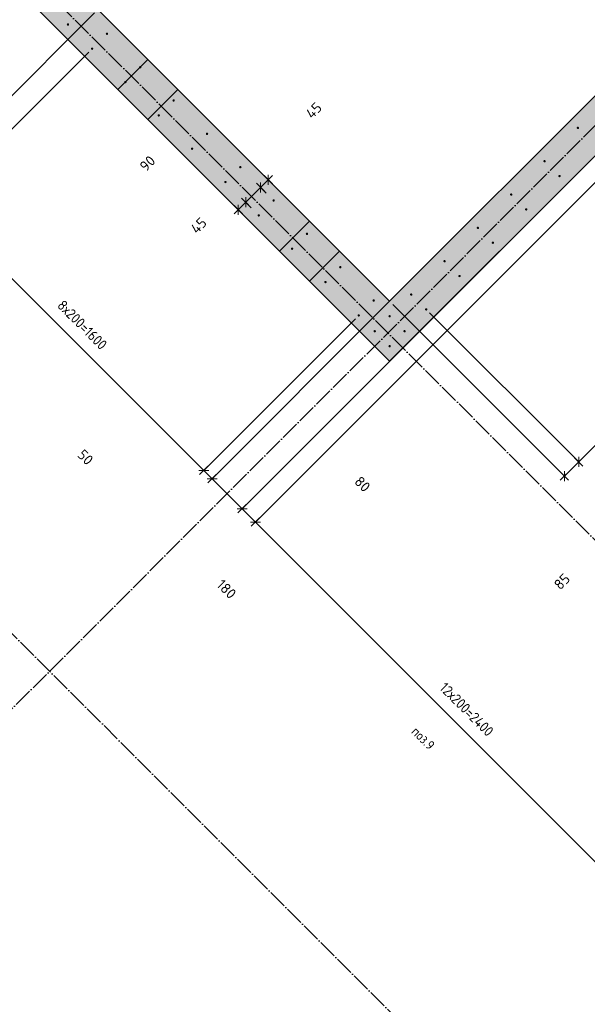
# Model space of a CAD drawing. Header units: millimetres. Extents: x -2995 to 60896, y -2809 to 57831.
# Tile 13 of 169: x 11060 to 13469, y 8834 to 13011. Entities that reach past the tile are written whole.
import ezdxf

# ---------------------------------------------------------------- set-up
doc = ezdxf.new("R2010")
doc.units = ezdxf.units.MM
doc.header["$PDMODE"] = 65
for name, pattern in [('______11', [100, 80, -10, 0, -10]), ('______5', [220, 160, -20, 20, -20]), ('________', [0])]:
    doc.linetypes.add(name, pattern=pattern)
for name, color, linetype, lineweight in [('Standard', 7, 'Continuous', 25), ('Арм.стержн. вертикальными 1', 22, 'Continuous', 35), ('Размерная линия_ общее', 7, 'Continuous', 13)]:
    doc.layers.add(name, color=color, linetype=linetype, lineweight=lineweight)
doc.layers.add('Осевая линия_ общее', color=7, linetype='______5', lineweight=13, true_color=0xa0a0a0)
doc.styles.add('ISOCPEUR', font='ISOCPEUR')
doc.dimstyles.new('DIMSTYLE_12', dxfattribs={"dimtxt": 44, "dimasz": 50, "dimexe": 0, "dimexo": 0, "dimgap": 22, "dimtad": 0, "dimdec": 0, "dimrnd": 5, "dimzin": 12, "dimdsep": 46, "dimtxsty": 'ISOCPEUR', "dimblk1": 'ALL_ML_STRICH', "dimblk2": 'ALL_ML_STRICH', "dimsah": 1, "dimcen": 0, "dimclrd": 7, "dimclre": 256, "dimclrt": 7, "dimadec": 0, "dimazin": 0, "dimtfac": 1, "dimtdec": 0, "dimtix": 1, "dimtmove": 2, "dimatfit": 3, "dimfxl": 0, "dimtvp": 1.2, "dimtzin": 0, "dimlwd": 0, "dimlwe": -3, "dimarcsym": 0})
doc.dimstyles.new('DIMSTYLE_16', dxfattribs={"dimtxt": 44, "dimasz": 50, "dimexe": 0, "dimexo": 0, "dimgap": 22, "dimtad": 0, "dimdec": 0, "dimrnd": 5, "dimzin": 12, "dimdsep": 46, "dimtxsty": 'ISOCPEUR', "dimblk1": 'ALL_ML_STRICH', "dimblk2": 'ALL_ML_STRICH', "dimsah": 1, "dimcen": 0, "dimclrd": 7, "dimclre": 256, "dimclrt": 7, "dimadec": 0, "dimazin": 0, "dimtfac": 1, "dimtdec": 0, "dimtix": 1, "dimtmove": 2, "dimatfit": 3, "dimfxl": 0, "dimtzin": 0, "dimlwd": 0, "dimlwe": -3, "dimarcsym": 0})
doc.dimstyles.new('DIMSTYLE_3', dxfattribs={"dimtxt": 44, "dimasz": 50, "dimexe": 0, "dimexo": 0, "dimgap": 22, "dimtad": 2, "dimdec": 0, "dimrnd": 5, "dimzin": 12, "dimdsep": 46, "dimtxsty": 'ISOCPEUR', "dimblk1": 'ALL_ML_STRICH', "dimblk2": 'ALL_ML_STRICH', "dimsah": 1, "dimcen": 0, "dimclrd": 7, "dimclre": 256, "dimclrt": 7, "dimadec": 0, "dimazin": 0, "dimtfac": 1, "dimtdec": 0, "dimtix": 1, "dimtmove": 2, "dimatfit": 3, "dimfxl": 0, "dimtvp": 1.2, "dimtzin": 0, "dimlwd": 0, "dimlwe": -3, "dimarcsym": 0})
doc.dimstyles.new('DIMSTYLE_5', dxfattribs={"dimtxt": 44, "dimasz": 50, "dimexe": 0, "dimexo": 0, "dimgap": 22, "dimtad": 2, "dimdec": 0, "dimrnd": 5, "dimzin": 12, "dimdsep": 46, "dimtxsty": 'ISOCPEUR', "dimblk1": 'ALL_ML_STRICH', "dimblk2": 'ALL_ML_STRICH', "dimsah": 1, "dimcen": 0, "dimclrd": 7, "dimclre": 256, "dimclrt": 7, "dimadec": 0, "dimazin": 0, "dimtfac": 1, "dimtdec": 0, "dimtix": 1, "dimtmove": 2, "dimatfit": 3, "dimfxl": 0, "dimtzin": 0, "dimlwd": 0, "dimlwe": -3, "dimarcsym": 0})

# ---------------------------------------------------------------- blocks, each defined once
blk = doc.blocks.new('ALL_ML_STRICH')
at = {"color": 0, "linetype": 'ByBlock', "lineweight": -2}
for p, q in [((-1, 0), (0.5, 0)), ((-0.3, -0.3), (0.3, 0.3)), ((0, -0.5), (0, 0.5))]:
    blk.add_line(p, q, dxfattribs=at)
blk = doc.blocks.new('*D23')
at = {"layer": 'DEFPOINTS', "color": 7, "linetype": 'Continuous', "lineweight": 13, "transparency": 33554687}
for p in [(12081.5, 12364.8), (12114.6, 12331.8), (12120.4, 12261.6)]:
    blk.add_point(p, dxfattribs=at)
at = {"layer": 'Размерная линия_ общее', "color": 7, "linetype": 'Continuous', "lineweight": -2, "transparency": 33554687}
blk.add_line((12114.6, 12331.8), (12082.5, 12299.6), dxfattribs=at)
at = {"layer": 'Размерная линия_ общее', "color": 253, "linetype": 'Continuous', "lineweight": -2, "true_color": 0xa0a0a0, "transparency": 33554687}
for p, q in [((12095.7, 12350.7), (12114.6, 12331.8)), ((12106.3, 12275.8), (12082.5, 12299.6))]:
    blk.add_line(p, q, dxfattribs=at)
at = {"layer": 'Размерная линия_ общее', "color": 7, "linetype": 'Continuous', "lineweight": 13, "transparency": 33554687, "xscale": 50, "yscale": 50, "zscale": 50}
for p, rotation in [((12114.6, 12331.8), 44.99999999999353), ((12082.5, 12299.6), 224.9999999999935)]:
    blk.add_blockref('ALL_ML_STRICH', p, dxfattribs=dict(at, rotation=rotation))
at = {"layer": 'Размерная линия_ общее', "color": 7, "linetype": 'Continuous', "lineweight": 13, "transparency": 33554687, "insert": (12308, 12626.1), "char_height": 44, "width": 88, "attachment_point": 5, "rotation": 45, "style": 'ISOCPEUR'}
blk.add_mtext('\\A1;{45}', dxfattribs=at)
blk = doc.blocks.new('*D24')
at = {"layer": 'DEFPOINTS', "color": 7, "linetype": 'Continuous', "lineweight": 13, "transparency": 33554687}
for p in [(12082.5, 12299.6), (12120.4, 12261.6), (12057.1, 12198.3)]:
    blk.add_point(p, dxfattribs=at)
at = {"layer": 'Размерная линия_ общее', "color": 7, "linetype": 'Continuous', "lineweight": -2, "transparency": 33554687}
blk.add_line((12082.5, 12299.6), (12019.2, 12236.3), dxfattribs=at)
at = {"layer": 'Размерная линия_ общее', "color": 253, "linetype": 'Continuous', "lineweight": -2, "true_color": 0xa0a0a0, "transparency": 33554687}
for p, q in [((12106.3, 12275.8), (12082.5, 12299.6)), ((12043, 12212.5), (12019.2, 12236.3))]:
    blk.add_line(p, q, dxfattribs=at)
at = {"layer": 'Размерная линия_ общее', "color": 7, "linetype": 'Continuous', "lineweight": 13, "transparency": 33554687, "xscale": 50, "yscale": 50, "zscale": 50}
for p, rotation in [((12082.5, 12299.6), 44.99999999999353), ((12019.2, 12236.3), 224.9999999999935)]:
    blk.add_blockref('ALL_ML_STRICH', p, dxfattribs=dict(at, rotation=rotation))
at = {"layer": 'Размерная линия_ общее', "color": 7, "linetype": 'Continuous', "lineweight": 13, "transparency": 33554687, "insert": (11602.6, 12401.4), "char_height": 44, "width": 88, "attachment_point": 5, "rotation": 45, "style": 'ISOCPEUR'}
blk.add_mtext('\\A1;{90}', dxfattribs=at)
blk = doc.blocks.new('*D25')
at = {"layer": 'DEFPOINTS', "color": 7, "linetype": 'Continuous', "lineweight": 13, "transparency": 33554687}
for p in [(11954.3, 12237.6), (12019.2, 12236.3), (12057.1, 12198.3)]:
    blk.add_point(p, dxfattribs=at)
at = {"layer": 'Размерная линия_ общее', "color": 253, "linetype": 'Continuous', "lineweight": -2, "true_color": 0xa0a0a0, "transparency": 33554687}
for p, q in [((11968.4, 12223.4), (11987.3, 12204.5)), ((12043, 12212.5), (12019.2, 12236.3))]:
    blk.add_line(p, q, dxfattribs=at)
at = {"layer": 'Размерная линия_ общее', "color": 7, "linetype": 'Continuous', "lineweight": -2, "transparency": 33554687}
blk.add_line((12019.2, 12236.3), (11987.3, 12204.5), dxfattribs=at)
at = {"layer": 'Размерная линия_ общее', "color": 7, "linetype": 'Continuous', "lineweight": 13, "transparency": 33554687, "xscale": 50, "yscale": 50, "zscale": 50}
for p, rotation in [((11987.3, 12204.5), 224.9999999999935), ((12019.2, 12236.3), 44.99999999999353)]:
    blk.add_blockref('ALL_ML_STRICH', p, dxfattribs=dict(at, rotation=rotation))
at = {"layer": 'Размерная линия_ общее', "color": 7, "linetype": 'Continuous', "lineweight": 13, "transparency": 33554687, "insert": (11819.4, 12137.9), "char_height": 44, "width": 88, "attachment_point": 5, "rotation": 45, "style": 'ISOCPEUR'}
blk.add_mtext('\\A1;{45}', dxfattribs=at)
blk = doc.blocks.new('СЛОЖНЫЙ_ОБЪЕКТ_0')
at = {"layer": 'Осевая линия_ общее', "color": 253, "linetype": '______11', "lineweight": -3, "true_color": 0xa0a0a0, "transparency": 33554687}
for p, q in [((3543.2, 2603.2), (20704.7, 19764.7)), ((15387.3, 8917.7), (8924.3, 15380.6)), ((13951.9, 7482.2), (7488.9, 13945.2))]:
    blk.add_line(p, q, dxfattribs=at)
blk = doc.blocks.new('*D556')
at = {"layer": 'DEFPOINTS', "color": 7, "linetype": 'Continuous', "lineweight": 13, "transparency": 33554687}
for p in [(11392.1, 13054.2), (11367.4, 12888.1), (10639, 12301.1)]:
    blk.add_point(p, dxfattribs=at)
at = {"layer": 'Размерная линия_ общее', "color": 253, "linetype": 'Continuous', "lineweight": -2, "true_color": 0xa0a0a0, "transparency": 33554687}
for p, q in [((11378, 13040.1), (10639, 12301.1)), ((11353.2, 12873.9), (10709.7, 12230.4))]:
    blk.add_line(p, q, dxfattribs=at)
at = {"layer": 'Размерная линия_ общее', "color": 7, "linetype": 'Continuous', "lineweight": -2, "transparency": 33554687}
blk.add_line((10639, 12301.1), (10709.7, 12230.4), dxfattribs=at)
at = {"layer": 'Размерная линия_ общее', "color": 7, "linetype": 'Continuous', "lineweight": 13, "transparency": 33554687, "xscale": 50, "yscale": 50, "zscale": 50}
for p, rotation in [((10639, 12301.1), 135.0000278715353), ((10709.7, 12230.4), 315.0000278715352)]:
    blk.add_blockref('ALL_ML_STRICH', p, dxfattribs=dict(at, rotation=rotation))
at = {"layer": 'Размерная линия_ общее', "color": 7, "linetype": 'Continuous', "lineweight": 13, "transparency": 33554687, "insert": (10378.1, 12664), "char_height": 44, "width": 132, "attachment_point": 5, "rotation": 315, "style": 'ISOCPEUR'}
blk.add_mtext('\\A1;{100}', dxfattribs=at)
blk = doc.blocks.new('*D557')
at = {"layer": 'DEFPOINTS', "color": 7, "linetype": 'Continuous', "lineweight": 13, "transparency": 33554687}
for p in [(11367.4, 12888.1), (10709.7, 12230.4), (12498.8, 11756.7)]:
    blk.add_point(p, dxfattribs=at)
at = {"layer": 'Размерная линия_ общее', "color": 253, "linetype": 'Continuous', "lineweight": -2, "true_color": 0xa0a0a0, "transparency": 33554687}
for p, q in [((11353.2, 12873.9), (10709.7, 12230.4)), ((12484.6, 11742.6), (11841.1, 11099))]:
    blk.add_line(p, q, dxfattribs=at)
at = {"layer": 'Размерная линия_ общее', "color": 7, "linetype": 'Continuous', "lineweight": -2, "transparency": 33554687}
blk.add_line((10709.7, 12230.4), (11841.1, 11099), dxfattribs=at)
at = {"layer": 'Размерная линия_ общее', "color": 7, "linetype": 'Continuous', "lineweight": 13, "transparency": 33554687, "xscale": 50, "yscale": 50, "zscale": 50}
for p, rotation in [((10709.7, 12230.4), 135.0000278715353), ((11841.1, 11099), 315.0000278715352)]:
    blk.add_blockref('ALL_ML_STRICH', p, dxfattribs=dict(at, rotation=rotation))
at = {"layer": 'Размерная линия_ общее', "color": 7, "linetype": 'Continuous', "lineweight": 13, "transparency": 33554687, "insert": (11247.1, 11825.9), "char_height": 44, "width": 2.2, "attachment_point": 1, "rotation": 315, "line_spacing_factor": 0.60241, "style": 'ISOCPEUR'}
blk.add_mtext('\\W0.91;8х200=1600', dxfattribs=at)
blk = doc.blocks.new('*D558')
at = {"layer": 'DEFPOINTS', "color": 7, "linetype": 'Continuous', "lineweight": 13, "transparency": 33554687}
for p in [(12629.6, 11816.8), (12498.8, 11756.7), (11841.1, 11099)]:
    blk.add_point(p, dxfattribs=at)
at = {"layer": 'Размерная линия_ общее', "color": 253, "linetype": 'Continuous', "lineweight": -2, "true_color": 0xa0a0a0, "transparency": 33554687}
for p, q in [((12615.4, 11802.7), (11876.4, 11063.6)), ((12484.6, 11742.6), (11841.1, 11099))]:
    blk.add_line(p, q, dxfattribs=at)
at = {"layer": 'Размерная линия_ общее', "color": 7, "linetype": 'Continuous', "lineweight": -2, "transparency": 33554687}
blk.add_line((11841.1, 11099), (11876.4, 11063.6), dxfattribs=at)
at = {"layer": 'Размерная линия_ общее', "color": 7, "linetype": 'Continuous', "lineweight": 13, "transparency": 33554687, "xscale": 50, "yscale": 50, "zscale": 50}
for p, rotation in [((11841.1, 11099), 135.0000278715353), ((11876.4, 11063.6), 315.0000278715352)]:
    blk.add_blockref('ALL_ML_STRICH', p, dxfattribs=dict(at, rotation=rotation))
at = {"layer": 'Размерная линия_ общее', "color": 7, "linetype": 'Continuous', "lineweight": 13, "transparency": 33554687, "insert": (11339.3, 11154.8), "char_height": 44, "width": 88, "attachment_point": 5, "rotation": 315, "style": 'ISOCPEUR'}
blk.add_mtext('\\A1;{50}', dxfattribs=at)
blk = doc.blocks.new('*D559')
at = {"layer": 'DEFPOINTS', "color": 7, "linetype": 'Continuous', "lineweight": 13, "transparency": 33554687}
for p in [(13867, 12799.7), (12629.6, 11816.8), (11876.4, 11063.6)]:
    blk.add_point(p, dxfattribs=at)
at = {"layer": 'Размерная линия_ общее', "color": 253, "linetype": 'Continuous', "lineweight": -2, "true_color": 0xa0a0a0, "transparency": 33554687}
for p, q in [((13852.9, 12785.5), (12003.7, 10936.4)), ((12615.4, 11802.7), (11876.4, 11063.6))]:
    blk.add_line(p, q, dxfattribs=at)
at = {"layer": 'Размерная линия_ общее', "color": 7, "linetype": 'Continuous', "lineweight": -2, "transparency": 33554687}
blk.add_line((11876.4, 11063.6), (12003.7, 10936.4), dxfattribs=at)
at = {"layer": 'Размерная линия_ общее', "color": 7, "linetype": 'Continuous', "lineweight": 13, "transparency": 33554687, "xscale": 50, "yscale": 50, "zscale": 50}
for p, rotation in [((11876.4, 11063.6), 135.0000278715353), ((12003.7, 10936.4), 315.0000278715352)]:
    blk.add_blockref('ALL_ML_STRICH', p, dxfattribs=dict(at, rotation=rotation))
at = {"layer": 'Размерная линия_ общее', "color": 7, "linetype": 'Continuous', "lineweight": 13, "transparency": 33554687, "insert": (11937.7, 10595.6), "char_height": 44, "width": 132, "attachment_point": 5, "rotation": 315, "style": 'ISOCPEUR'}
blk.add_mtext('\\A1;{180}', dxfattribs=at)
blk = doc.blocks.new('*D560')
at = {"layer": 'DEFPOINTS', "color": 7, "linetype": 'Continuous', "lineweight": 13, "transparency": 33554687}
for p in [(13867, 12799.7), (13955.7, 12775.3), (12003.7, 10936.4)]:
    blk.add_point(p, dxfattribs=at)
at = {"layer": 'Размерная линия_ общее', "color": 253, "linetype": 'Continuous', "lineweight": -2, "true_color": 0xa0a0a0, "transparency": 33554687}
for p, q in [((13852.9, 12785.5), (12003.7, 10936.4)), ((13941.6, 12761.1), (12060.3, 10879.8))]:
    blk.add_line(p, q, dxfattribs=at)
at = {"layer": 'Размерная линия_ общее', "color": 7, "linetype": 'Continuous', "lineweight": -2, "transparency": 33554687}
blk.add_line((12003.7, 10936.4), (12060.3, 10879.8), dxfattribs=at)
at = {"layer": 'Размерная линия_ общее', "color": 7, "linetype": 'Continuous', "lineweight": 13, "transparency": 33554687, "xscale": 50, "yscale": 50, "zscale": 50}
for p, rotation in [((12003.7, 10936.4), 135.0000278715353), ((12060.3, 10879.8), 315.0000278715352)]:
    blk.add_blockref('ALL_ML_STRICH', p, dxfattribs=dict(at, rotation=rotation))
at = {"layer": 'Размерная линия_ общее', "color": 7, "linetype": 'Continuous', "lineweight": 13, "transparency": 33554687, "insert": (12514.5, 11040.8), "char_height": 44, "width": 88, "attachment_point": 5, "rotation": 315, "style": 'ISOCPEUR'}
blk.add_mtext('\\A1;{80}', dxfattribs=at)
blk = doc.blocks.new('*D561')
at = {"layer": 'DEFPOINTS', "color": 7, "linetype": 'Continuous', "lineweight": 13, "transparency": 33554687}
for p in [(13955.7, 12775.3), (15652.8, 11078.2), (12060.3, 10879.8)]:
    blk.add_point(p, dxfattribs=at)
at = {"layer": 'Размерная линия_ общее', "color": 253, "linetype": 'Continuous', "lineweight": -2, "true_color": 0xa0a0a0, "transparency": 33554687}
for p, q in [((13941.6, 12761.1), (12060.3, 10879.8)), ((15638.7, 11064.1), (13757.3, 9182.7))]:
    blk.add_line(p, q, dxfattribs=at)
at = {"layer": 'Размерная линия_ общее', "color": 7, "linetype": 'Continuous', "lineweight": -2, "transparency": 33554687}
blk.add_line((12060.3, 10879.8), (13757.3, 9182.7), dxfattribs=at)
at = {"layer": 'Размерная линия_ общее', "color": 7, "linetype": 'Continuous', "lineweight": 13, "transparency": 33554687, "xscale": 50, "yscale": 50, "zscale": 50}
for p, rotation in [((12060.3, 10879.8), 135.0000278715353), ((13757.3, 9182.7), 315.0000278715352)]:
    blk.add_blockref('ALL_ML_STRICH', p, dxfattribs=dict(at, rotation=rotation))
at = {"layer": 'Размерная линия_ общее', "color": 7, "linetype": 'Continuous', "lineweight": 13, "transparency": 33554687, "insert": (12869.2, 10203.8), "char_height": 44, "width": 2.2, "attachment_point": 1, "rotation": 315, "line_spacing_factor": 0.60241, "style": 'ISOCPEUR'}
blk.add_mtext('\\W0.91;12х200=2400', dxfattribs=at)
blk = doc.blocks.new('*D612')
at = {"layer": 'DEFPOINTS', "color": 7, "linetype": 'Continuous', "lineweight": 13, "transparency": 33554687}
for p in [(12629.6, 11816.8), (12785.1, 11782.2), (13371.7, 11074.7)]:
    blk.add_point(p, dxfattribs=at)
at = {"layer": 'Размерная линия_ общее', "color": 253, "linetype": 'Continuous', "lineweight": -2, "true_color": 0xa0a0a0, "transparency": 33554687}
for p, q in [((12643.7, 11802.7), (13371.7, 11074.7)), ((12799.3, 11768), (13432.1, 11135.2))]:
    blk.add_line(p, q, dxfattribs=at)
at = {"layer": 'Размерная линия_ общее', "color": 7, "linetype": 'Continuous', "lineweight": -2, "transparency": 33554687}
blk.add_line((13371.7, 11074.7), (13432.1, 11135.2), dxfattribs=at)
at = {"layer": 'Размерная линия_ общее', "color": 7, "linetype": 'Continuous', "lineweight": 13, "transparency": 33554687, "xscale": 50, "yscale": 50, "zscale": 50}
for p, rotation in [((13432.1, 11135.2), 45.00000000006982), ((13371.7, 11074.7), 225.0000000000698)]:
    blk.add_blockref('ALL_ML_STRICH', p, dxfattribs=dict(at, rotation=rotation))
at = {"layer": 'Размерная линия_ общее', "color": 7, "linetype": 'Continuous', "lineweight": 13, "transparency": 33554687, "insert": (13361, 10627.3), "char_height": 44, "width": 88, "attachment_point": 5, "rotation": 45, "style": 'ISOCPEUR'}
blk.add_mtext('\\A1;{85}', dxfattribs=at)
blk = doc.blocks.new('*D613')
at = {"layer": 'DEFPOINTS', "color": 7, "linetype": 'Continuous', "lineweight": 13, "transparency": 33554687}
for p in [(13775.1, 12772.1), (12785.1, 11782.2), (13432.1, 11135.2)]:
    blk.add_point(p, dxfattribs=at)
at = {"layer": 'Размерная линия_ общее', "color": 253, "linetype": 'Continuous', "lineweight": -2, "true_color": 0xa0a0a0, "transparency": 33554687}
for p, q in [((13789.2, 12758), (14422.1, 12125.1)), ((12799.3, 11768), (13432.1, 11135.2))]:
    blk.add_line(p, q, dxfattribs=at)
at = {"layer": 'Размерная линия_ общее', "color": 7, "linetype": 'Continuous', "lineweight": -2, "transparency": 33554687}
blk.add_line((13432.1, 11135.2), (14422.1, 12125.1), dxfattribs=at)
at = {"layer": 'Размерная линия_ общее', "color": 7, "linetype": 'Continuous', "lineweight": 13, "transparency": 33554687, "xscale": 50, "yscale": 50, "zscale": 50}
for p, rotation in [((14422.1, 12125.1), 45.00000000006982), ((13432.1, 11135.2), 225.0000000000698)]:
    blk.add_blockref('ALL_ML_STRICH', p, dxfattribs=dict(at, rotation=rotation))
at = {"layer": 'Размерная линия_ общее', "color": 7, "linetype": 'Continuous', "lineweight": 13, "transparency": 33554687, "insert": (13812.5, 11648.5), "char_height": 44, "width": 2.2, "attachment_point": 1, "rotation": 45, "line_spacing_factor": 0.60241, "style": 'ISOCPEUR'}
blk.add_mtext('\\W0.91;7х200', dxfattribs=at)

msp = doc.modelspace()

# ---------------------------------------------------------------- hatches: boundary and pattern name
at = {"linetype": 'Continuous', "lineweight": 25, "transparency": 33554687}
for points in [[(18809.7, 17742.4), (18682.4, 17869.6), (15896.4, 15083.6), (15769.1, 14956.4), (14637.8, 13825), (14510.5, 13697.7), (12502.3, 11689.5), (12629.6, 11562.2)], [(11264.9, 13181.5), (11137.6, 13054.2), (12502.3, 11689.5), (12629.6, 11816.8), (11392.1, 13054.2)]]:
    msp.add_hatch(color=7, dxfattribs=at).paths.add_polyline_path(points)
at = {"layer": 'Арм.стержн. вертикальными 1', "linetype": 'Continuous', "lineweight": 50, "transparency": 33554687}
for points in [[(11270.2, 12991), (11269.8, 12992.9), (11268.7, 12994.5), (11267.1, 12995.6), (11265.2, 12996), (11263.3, 12995.6), (11261.7, 12994.5), (11260.6, 12992.9), (11260.2, 12991), (11260.6, 12989), (11261.7, 12987.4), (11263.3, 12986.3), (11265.2, 12986), (11267.1, 12986.3), (11268.7, 12987.4), (11269.8, 12989)], [(11435.7, 12951.4), (11435.3, 12953.3), (11434.2, 12954.9), (11432.6, 12956), (11430.7, 12956.4), (11428.8, 12956), (11427.2, 12954.9), (11426.1, 12953.3), (11425.7, 12951.4), (11426.1, 12949.5), (11427.2, 12947.8), (11428.8, 12946.8), (11430.7, 12946.4), (11432.6, 12946.8), (11434.2, 12947.8), (11435.3, 12949.5)], [(11372.4, 12888.1), (11372, 12890), (11370.9, 12891.6), (11369.3, 12892.7), (11367.4, 12893.1), (11365.5, 12892.7), (11363.8, 12891.6), (11362.8, 12890), (11362.4, 12888.1), (11362.8, 12886.2), (11363.8, 12884.5), (11365.5, 12883.5), (11367.4, 12883.1), (11369.3, 12883.5), (11370.9, 12884.5), (11372, 12886.2)], [(11577.1, 12810), (11576.7, 12811.9), (11575.6, 12813.5), (11574, 12814.6), (11572.1, 12815), (11570.2, 12814.6), (11568.6, 12813.5), (11567.5, 12811.9), (11567.1, 12810), (11567.5, 12808), (11568.6, 12806.4), (11570.2, 12805.3), (11572.1, 12805), (11574, 12805.3), (11575.6, 12806.4), (11576.7, 12808)], [(11513.8, 12746.6), (11513.4, 12748.6), (11512.3, 12750.2), (11510.7, 12751.3), (11508.8, 12751.6), (11506.9, 12751.3), (11505.3, 12750.2), (11504.2, 12748.6), (11503.8, 12746.6), (11504.2, 12744.7), (11505.3, 12743.1), (11506.9, 12742), (11508.8, 12741.6), (11510.7, 12742), (11512.3, 12743.1), (11513.4, 12744.7)], [(11718.5, 12668.5), (11718.2, 12670.4), (11717.1, 12672.1), (11715.4, 12673.2), (11713.5, 12673.5), (11711.6, 12673.2), (11710, 12672.1), (11708.9, 12670.4), (11708.5, 12668.5), (11708.9, 12666.6), (11710, 12665), (11711.6, 12663.9), (11713.5, 12663.5), (11715.4, 12663.9), (11717.1, 12665), (11718.2, 12666.6)], [(11655.2, 12605.2), (11654.8, 12607.1), (11653.8, 12608.8), (11652.1, 12609.8), (11650.2, 12610.2), (11648.3, 12609.8), (11646.7, 12608.8), (11645.6, 12607.1), (11645.2, 12605.2), (11645.6, 12603.3), (11646.7, 12601.7), (11648.3, 12600.6), (11650.2, 12600.2), (11652.1, 12600.6), (11653.8, 12601.7), (11654.8, 12603.3)], [(11860, 12527.1), (11859.6, 12529), (11858.5, 12530.6), (11856.9, 12531.7), (11855, 12532.1), (11853, 12531.7), (11851.4, 12530.6), (11850.3, 12529), (11850, 12527.1), (11850.3, 12525.2), (11851.4, 12523.6), (11853, 12522.5), (11855, 12522.1), (11856.9, 12522.5), (11858.5, 12523.6), (11859.6, 12525.2)], [(13433.6, 12552.2), (13433.2, 12554.1), (13432.1, 12555.8), (13430.5, 12556.8), (13428.6, 12557.2), (13426.7, 12556.8), (13425, 12555.8), (13424, 12554.1), (13423.6, 12552.2), (13424, 12550.3), (13425, 12548.7), (13426.7, 12547.6), (13428.6, 12547.2), (13430.5, 12547.6), (13432.1, 12548.7), (13433.2, 12550.3)], [(11796.6, 12463.8), (11796.3, 12465.7), (11795.2, 12467.3), (11793.6, 12468.4), (11791.6, 12468.8), (11789.7, 12468.4), (11788.1, 12467.3), (11787, 12465.7), (11786.6, 12463.8), (11787, 12461.9), (11788.1, 12460.3), (11789.7, 12459.2), (11791.6, 12458.8), (11793.6, 12459.2), (11795.2, 12460.3), (11796.3, 12461.9)], [(13292.2, 12410.8), (13291.8, 12412.7), (13290.7, 12414.3), (13289.1, 12415.4), (13287.2, 12415.8), (13285.2, 12415.4), (13283.6, 12414.3), (13282.5, 12412.7), (13282.2, 12410.8), (13282.5, 12408.9), (13283.6, 12407.3), (13285.2, 12406.2), (13287.2, 12405.8), (13289.1, 12406.2), (13290.7, 12407.3), (13291.8, 12408.9)], [(12001.4, 12385.7), (12001, 12387.6), (11999.9, 12389.2), (11998.3, 12390.3), (11996.4, 12390.7), (11994.5, 12390.3), (11992.8, 12389.2), (11991.8, 12387.6), (11991.4, 12385.7), (11991.8, 12383.8), (11992.8, 12382.2), (11994.5, 12381.1), (11996.4, 12380.7), (11998.3, 12381.1), (11999.9, 12382.2), (12001, 12383.8)], [(11938.1, 12322.4), (11937.7, 12324.3), (11936.6, 12325.9), (11935, 12327), (11933.1, 12327.4), (11931.2, 12327), (11929.5, 12325.9), (11928.5, 12324.3), (11928.1, 12322.4), (11928.5, 12320.5), (11929.5, 12318.8), (11931.2, 12317.8), (11933.1, 12317.4), (11935, 12317.8), (11936.6, 12318.8), (11937.7, 12320.5)], [(13355.8, 12347.8), (13355.4, 12349.8), (13354.4, 12351.4), (13352.7, 12352.5), (13350.8, 12352.8), (13348.9, 12352.5), (13347.3, 12351.4), (13346.2, 12349.8), (13345.8, 12347.8), (13346.2, 12345.9), (13347.3, 12344.3), (13348.9, 12343.2), (13350.8, 12342.8), (13352.7, 12343.2), (13354.4, 12344.3), (13355.4, 12345.9)], [(12142.8, 12244.3), (12142.4, 12246.2), (12141.3, 12247.8), (12139.7, 12248.9), (12137.8, 12249.3), (12135.9, 12248.9), (12134.3, 12247.8), (12133.2, 12246.2), (12132.8, 12244.3), (12133.2, 12242.4), (12134.3, 12240.7), (12135.9, 12239.7), (12137.8, 12239.3), (12139.7, 12239.7), (12141.3, 12240.7), (12142.4, 12242.4)], [(13150.7, 12269.4), (13150.4, 12271.3), (13149.3, 12272.9), (13147.7, 12274), (13145.7, 12274.4), (13143.8, 12274), (13142.2, 12272.9), (13141.1, 12271.3), (13140.7, 12269.4), (13141.1, 12267.5), (13142.2, 12265.8), (13143.8, 12264.8), (13145.7, 12264.4), (13147.7, 12264.8), (13149.3, 12265.8), (13150.4, 12267.5)], [(13214.4, 12206.4), (13214, 12208.3), (13212.9, 12210), (13211.3, 12211), (13209.4, 12211.4), (13207.5, 12211), (13205.9, 12210), (13204.8, 12208.3), (13204.4, 12206.4), (13204.8, 12204.5), (13205.9, 12202.9), (13207.5, 12201.8), (13209.4, 12201.4), (13211.3, 12201.8), (13212.9, 12202.9), (13214, 12204.5)], [(12079.5, 12181), (12079.1, 12182.9), (12078, 12184.5), (12076.4, 12185.6), (12074.5, 12186), (12072.6, 12185.6), (12071, 12184.5), (12069.9, 12182.9), (12069.5, 12181), (12069.9, 12179), (12071, 12177.4), (12072.6, 12176.3), (12074.5, 12176), (12076.4, 12176.3), (12078, 12177.4), (12079.1, 12179)], [(13009.3, 12128), (13008.9, 12129.9), (13007.9, 12131.5), (13006.2, 12132.6), (13004.3, 12133), (13002.4, 12132.6), (13000.8, 12131.5), (12999.7, 12129.9), (12999.3, 12128), (12999.7, 12126), (13000.8, 12124.4), (13002.4, 12123.3), (13004.3, 12123), (13006.2, 12123.3), (13007.9, 12124.4), (13008.9, 12126)], [(12284.2, 12102.8), (12283.8, 12104.8), (12282.8, 12106.4), (12281.1, 12107.5), (12279.2, 12107.8), (12277.3, 12107.5), (12275.7, 12106.4), (12274.6, 12104.8), (12274.2, 12102.8), (12274.6, 12100.9), (12275.7, 12099.3), (12277.3, 12098.2), (12279.2, 12097.8), (12281.1, 12098.2), (12282.8, 12099.3), (12283.8, 12100.9)], [(12220.9, 12039.5), (12220.5, 12041.5), (12219.4, 12043.1), (12217.8, 12044.2), (12215.9, 12044.5), (12214, 12044.2), (12212.4, 12043.1), (12211.3, 12041.5), (12210.9, 12039.5), (12211.3, 12037.6), (12212.4, 12036), (12214, 12034.9), (12215.9, 12034.5), (12217.8, 12034.9), (12219.4, 12036), (12220.5, 12037.6)], [(13073, 12065), (13072.6, 12066.9), (13071.5, 12068.5), (13069.9, 12069.6), (13068, 12070), (13066.1, 12069.6), (13064.4, 12068.5), (13063.4, 12066.9), (13063, 12065), (13063.4, 12063.1), (13064.4, 12061.5), (13066.1, 12060.4), (13068, 12060), (13069.9, 12060.4), (13071.5, 12061.5), (13072.6, 12063.1)], [(12867.9, 11986.5), (12867.5, 11988.4), (12866.4, 11990.1), (12864.8, 11991.1), (12862.9, 11991.5), (12861, 11991.1), (12859.4, 11990.1), (12858.3, 11988.4), (12857.9, 11986.5), (12858.3, 11984.6), (12859.4, 11983), (12861, 11981.9), (12862.9, 11981.5), (12864.8, 11981.9), (12866.4, 11983), (12867.5, 11984.6)], [(12425.6, 11961.4), (12425.3, 11963.3), (12424.2, 11965), (12422.6, 11966), (12420.6, 11966.4), (12418.7, 11966), (12417.1, 11965), (12416, 11963.3), (12415.6, 11961.4), (12416, 11959.5), (12417.1, 11957.9), (12418.7, 11956.8), (12420.6, 11956.4), (12422.6, 11956.8), (12424.2, 11957.9), (12425.3, 11959.5)], [(12931.6, 11923.6), (12931.2, 11925.5), (12930.1, 11927.1), (12928.5, 11928.2), (12926.6, 11928.6), (12924.6, 11928.2), (12923, 11927.1), (12921.9, 11925.5), (12921.6, 11923.6), (12921.9, 11921.7), (12923, 11920), (12924.6, 11919), (12926.6, 11918.6), (12928.5, 11919), (12930.1, 11920), (12931.2, 11921.7)], [(12362.3, 11898.1), (12362, 11900), (12360.9, 11901.7), (12359.2, 11902.7), (12357.3, 11903.1), (12355.4, 11902.7), (12353.8, 11901.7), (12352.7, 11900), (12352.3, 11898.1), (12352.7, 11896.2), (12353.8, 11894.6), (12355.4, 11893.5), (12357.3, 11893.1), (12359.2, 11893.5), (12360.9, 11894.6), (12362, 11896.2)], [(12567.1, 11820), (12566.7, 11821.9), (12565.6, 11823.5), (12564, 11824.6), (12562.1, 11825), (12560.1, 11824.6), (12558.5, 11823.5), (12557.4, 11821.9), (12557.1, 11820), (12557.4, 11818.1), (12558.5, 11816.5), (12560.1, 11815.4), (12562.1, 11815), (12564, 11815.4), (12565.6, 11816.5), (12566.7, 11818.1)], [(12726.5, 11845.1), (12726.1, 11847), (12725, 11848.6), (12723.4, 11849.7), (12721.5, 11850.1), (12719.6, 11849.7), (12717.9, 11848.6), (12716.9, 11847), (12716.5, 11845.1), (12716.9, 11843.2), (12717.9, 11841.6), (12719.6, 11840.5), (12721.5, 11840.1), (12723.4, 11840.5), (12725, 11841.6), (12726.1, 11843.2)], [(12790.1, 11782.2), (12789.8, 11784.1), (12788.7, 11785.7), (12787, 11786.8), (12785.1, 11787.2), (12783.2, 11786.8), (12781.6, 11785.7), (12780.5, 11784.1), (12780.1, 11782.2), (12780.5, 11780.2), (12781.6, 11778.6), (12783.2, 11777.5), (12785.1, 11777.2), (12787, 11777.5), (12788.7, 11778.6), (12789.8, 11780.2)], [(12503.8, 11756.7), (12503.4, 11758.6), (12502.3, 11760.2), (12500.7, 11761.3), (12498.8, 11761.7), (12496.8, 11761.3), (12495.2, 11760.2), (12494.1, 11758.6), (12493.8, 11756.7), (12494.1, 11754.8), (12495.2, 11753.2), (12496.8, 11752.1), (12498.8, 11751.7), (12500.7, 11752.1), (12502.3, 11753.2), (12503.4, 11754.8)], [(12634.9, 11752.9), (12634.5, 11754.8), (12633.5, 11756.4), (12631.8, 11757.5), (12629.9, 11757.9), (12628, 11757.5), (12626.4, 11756.4), (12625.3, 11754.8), (12624.9, 11752.9), (12625.3, 11750.9), (12626.4, 11749.3), (12628, 11748.2), (12629.9, 11747.9), (12631.8, 11748.2), (12633.5, 11749.3), (12634.5, 11750.9)], [(12571.6, 11689.5), (12571.2, 11691.5), (12570.1, 11693.1), (12568.5, 11694.2), (12566.6, 11694.5), (12564.7, 11694.2), (12563.1, 11693.1), (12562, 11691.5), (12561.6, 11689.5), (12562, 11687.6), (12563.1, 11686), (12564.7, 11684.9), (12566.6, 11684.5), (12568.5, 11684.9), (12570.1, 11686), (12571.2, 11687.6)], [(12698.2, 11689.5), (12697.8, 11691.5), (12696.8, 11693.1), (12695.1, 11694.2), (12693.2, 11694.5), (12691.3, 11694.2), (12689.7, 11693.1), (12688.6, 11691.5), (12688.2, 11689.5), (12688.6, 11687.6), (12689.7, 11686), (12691.3, 11684.9), (12693.2, 11684.5), (12695.1, 11684.9), (12696.8, 11686), (12697.8, 11687.6)], [(12634.9, 11626.2), (12634.5, 11628.1), (12633.5, 11629.8), (12631.8, 11630.9), (12629.9, 11631.2), (12628, 11630.9), (12626.4, 11629.8), (12625.3, 11628.1), (12624.9, 11626.2), (12625.3, 11624.3), (12626.4, 11622.7), (12628, 11621.6), (12629.9, 11621.2), (12631.8, 11621.6), (12633.5, 11622.7), (12634.5, 11624.3)]]:
    msp.add_hatch(color=4, dxfattribs=at).paths.add_polyline_path(points)

# ---------------------------------------------------------------- linework, layer by layer
at = {"color": 7, "linetype": 'Continuous', "lineweight": 35, "transparency": 33554687}
for p, q in [((12629.6, 11816.8), (14510.5, 13697.7)), ((12502.3, 11689.5), (11137.6, 13054.2)), ((11392.1, 13054.2), (12629.6, 11816.8)), ((13867, 12799.7), (12629.6, 11562.2)), ((12629.6, 11816.8), (12502.3, 11689.5)), ((12502.3, 11689.5), (12629.6, 11816.8)), ((12629.6, 11562.2), (12502.3, 11689.5))]:
    msp.add_line(p, q, dxfattribs=at)
at = {"color": 253, "linetype": '________', "lineweight": 13, "true_color": 0xababab, "transparency": 33554687}
for p, q in [((11604.3, 12842.1), (11477, 12714.8)), ((11604.3, 12587.6), (11731.5, 12714.8)), ((12290.2, 12156.2), (12162.9, 12028.9)), ((12290.2, 11901.7), (12417.4, 12028.9))]:
    msp.add_line(p, q, dxfattribs=at)

# ---------------------------------------------------------------- block references
at = {"layer": 'Осевая линия_ общее', "color": 253, "linetype": '______11', "lineweight": -3, "true_color": 0xa0a0a0, "transparency": 33554687}
msp.add_blockref('СЛОЖНЫЙ_ОБЪЕКТ_0', (0, 0), dxfattribs=at)

# ---------------------------------------------------------------- texts
at = {"layer": 'Standard', "color": 7, "linetype": 'Continuous', "lineweight": 25, "transparency": 33554687, "insert": (12772.1, 9962.6), "char_height": 40, "width": 127.972, "attachment_point": 5, "rotation": 315, "style": 'ISOCPEUR'}
msp.add_mtext('\\A1;{\\fISOCPEUR|i0|b0;\\H40.000000;\\W0.909091;\\C7;поз.9}\\P', dxfattribs=at)

# ---------------------------------------------------------------- dimensions: what is measured, and where the dimension line sits
at = {"layer": 'Размерная линия_ общее', "color": 7, "linetype": 'Continuous', "lineweight": 13, "transparency": 33554687}
for base, p1, p2, angle, dimstyle, picture, middle in [((10709.7, 12230.4), (11378, 13040.1), (11353.2, 12873.9), 315, 'DIMSTYLE_3', '*D556', (10378.1, 12664)), ((12003.7, 10936.4), (12615.4, 11802.7), (13852.9, 12785.5), 315, 'DIMSTYLE_16', '*D559', (11937.7, 10595.6)), ((12060.3, 10879.8), (13852.9, 12785.5), (13941.6, 12761.1), 315, 'DIMSTYLE_3', '*D560', (12514.5, 11040.8)), ((12082.5, 12299.6), (12095.7, 12350.7), (12106.3, 12275.8), 225, 'DIMSTYLE_3', '*D23', (12308, 12626.1)), ((12019.2, 12236.3), (12106.3, 12275.8), (12043, 12212.5), 225, 'DIMSTYLE_3', '*D24', (11602.6, 12401.4)), ((11987.3, 12204.5), (12043, 12212.5), (11968.4, 12223.4), 225, 'DIMSTYLE_3', '*D25', (11819.4, 12137.9)), ((11876.4, 11063.6), (12484.6, 11742.6), (12615.4, 11802.7), 315, 'DIMSTYLE_12', '*D558', (11339.3, 11154.8)), ((13432.1, 11135.2), (12643.7, 11802.7), (12799.3, 11768), 45, 'DIMSTYLE_12', '*D612', (13361, 10627.3))]:
    dim = msp.add_linear_dim(base=base, p1=p1, p2=p2, angle=angle, dimstyle=dimstyle, override={"dimpost": '<>', "dimclrd": 7, "dimclre": 253, "dimclrt": 7, "dimlwd": 0, "dimlwe": 65533}, dxfattribs=at)
    dim.commit()
    dim.dimension.update_dxf_attribs({"geometry": picture, "text_midpoint": middle, "dimtype": 160})
for base, p1, p2, angle, text, picture, middle in [((11841.1, 11099), (11353.2, 12873.9), (12484.6, 11742.6), 315, '\\W0.91;8х200=1600', '*D557', (11290.9, 11680.2)), ((13757.3, 9182.7), (13941.6, 12761.1), (15638.7, 11064.1), 315, '\\W0.91;12х200=2400', '*D561', (12924.3, 10046.8)), ((14422.1, 12125.1), (12799.3, 11768), (13789.2, 12758), 45, '\\W0.91;7х200', '*D613', (13911.5, 11645.7))]:
    dim = msp.add_linear_dim(base=base, p1=p1, p2=p2, angle=angle, text=text, dimstyle='DIMSTYLE_5', override={"dimpost": '<>', "dimclrd": 7, "dimclre": 253, "dimclrt": 7, "dimlwd": 0, "dimlwe": 65533}, dxfattribs=at)
    dim.commit()
    dim.dimension.update_dxf_attribs({"geometry": picture, "text_midpoint": middle, "dimtype": 160})

doc.saveas('drawing.dxf')
